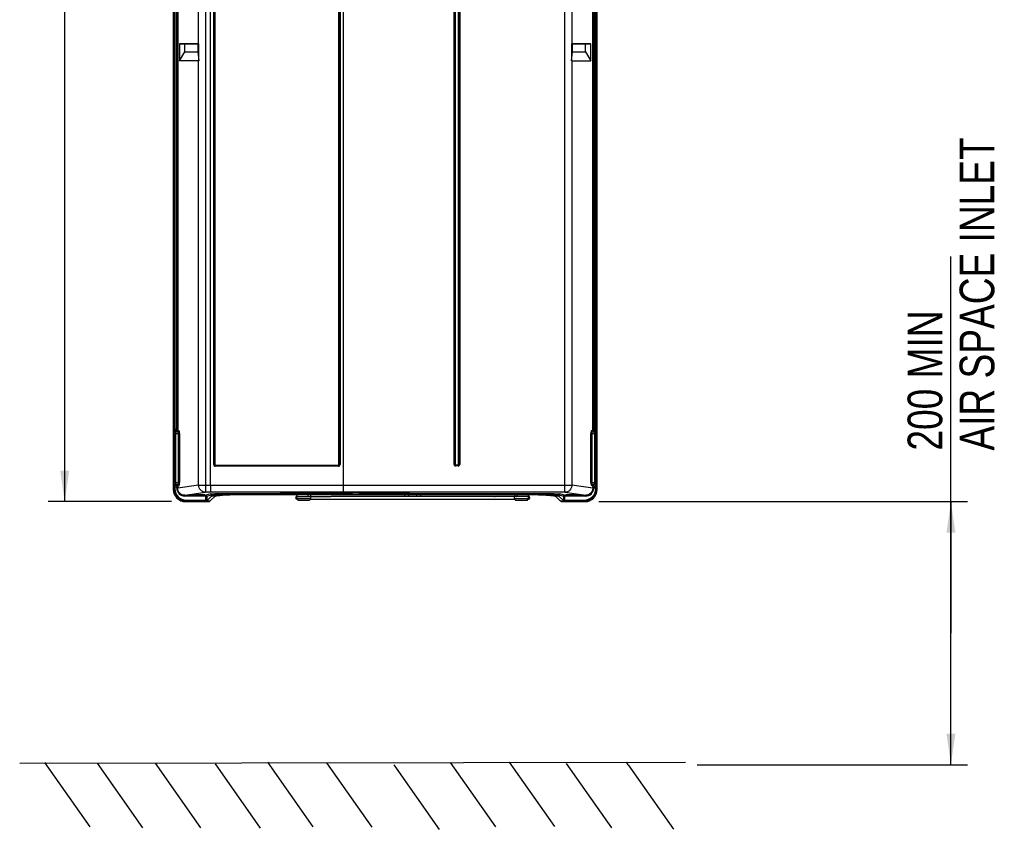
# Model space of a CAD drawing. Header units: inches. Extents: x 0 to 117, y 0 to 83.
# Tile 2 of 67: x 15 to 38, y 20 to 38. Entities that reach past the tile are written whole.
import ezdxf

# ---------------------------------------------------------------- set-up
doc = ezdxf.new("R2010")
doc.units = ezdxf.units.IN
doc.header["$LTSCALE"] = 6.431102
doc.header["$MEASUREMENT"] = 0
doc.layers.get('0').update_dxf_attribs({"linetype": 'CONTINUOUS'})
doc.styles.get("Standard").update_dxf_attribs({"font": 'txt', "width": 0.8})
doc.dimstyles.new('DIMSTYLE_1', dxfattribs={"dimtxt": 0.78125, "dimasz": 0.7, "dimexe": 0.18, "dimexo": 0.0625, "dimgap": 0.09, "dimtad": 1, "dimdec": 1, "dimzin": 4, "dimdsep": 46, "dimtxsty": 'STANDARD', "dimblk": '_FILLED', "dimblk1": '_FILLED', "dimblk2": '_FILLED', "dimcen": 0.09, "dimadec": 0, "dimazin": 0, "dimtfac": 1, "dimtdec": 1, "dimtofl": 0, "dimtmove": 0, "dimatfit": 3, "dimldrblk": '_FILLED', "dimfxl": 1, "dimtolj": 1, "dimtzin": 4, "dimarcsym": 0})
doc.dimstyles.new('DIMSTYLE_2', dxfattribs={"dimtxt": 0.78125, "dimasz": 0.7, "dimexe": 0.18, "dimexo": 0.0625, "dimgap": 0.09, "dimtad": 1, "dimdec": 0, "dimzin": 4, "dimdsep": 46, "dimtxsty": 'STANDARD', "dimblk": '_FILLED', "dimblk1": '_FILLED', "dimblk2": '_FILLED', "dimcen": 0.09, "dimadec": 0, "dimazin": 0, "dimtfac": 1, "dimtdec": 0, "dimtofl": 0, "dimtmove": 0, "dimatfit": 3, "dimldrblk": '_FILLED', "dimfxl": 1, "dimtolj": 1, "dimtzin": 4, "dimarcsym": 0})

# ---------------------------------------------------------------- blocks, each defined once
blk = doc.blocks.new('_FILLED')
at = {"color": 0, "linetype": 'BYBLOCK'}
blk.add_solid([(0, 0), (-1, 0.143), (-1, -0.143)], dxfattribs=at)
blk = doc.blocks.new('*D1')
at = {"color": 7, "linetype": 'CONTINUOUS'}
for p, q in [((36.341, 24.248), (36.341, 32.738)), ((28.411, 27.212), (36.146, 27.212)), ((36.146, 27.212), (36.716, 27.212)), ((36.341, 27.212), (36.341, 24.248)), ((36.341, 21.284), (36.341, 24.248)), ((30.623, 21.284), (36.146, 21.284)), ((36.146, 21.284), (36.716, 21.284))]:
    blk.add_line(p, q, dxfattribs=at)
at = {"color": 7, "linetype": 'CONTINUOUS', "xscale": 0.7, "yscale": 0.7, "zscale": 0.7}
for p, rotation in [((36.341, 27.212), 90), ((36.341, 21.284), 270)]:
    blk.add_blockref('_FILLED', p, dxfattribs=dict(at, rotation=rotation))
at = {"color": 7, "linetype": 'CONTINUOUS', "insert": (35.365, 28.363), "char_height": 0.78125, "width": 9.375, "attachment_point": 1, "rotation": 90, "line_spacing_factor": 0.9}
blk.add_mtext('200 MIN\\PAIR SPACE INLET', dxfattribs=at)
blk = doc.blocks.new('*D13')
at = {"color": 7, "linetype": 'CONTINUOUS'}
for p, q in [((18.55, 53.366), (16.006, 53.366)), ((16.381, 53.366), (16.381, 40.289)), ((19.765, 53.366), (19.072, 53.366)), ((16.381, 27.212), (16.381, 40.289)), ((18.79, 27.212), (16.006, 27.212))]:
    blk.add_line(p, q, dxfattribs=at)
at = {"color": 7, "linetype": 'CONTINUOUS', "xscale": 0.7, "yscale": 0.7, "zscale": 0.7}
for p, rotation in [((16.381, 53.366), 90), ((16.381, 27.212), 270)]:
    blk.add_blockref('_FILLED', p, dxfattribs=dict(at, rotation=rotation))
at = {"color": 7, "linetype": 'CONTINUOUS', "insert": (15.404, 40.289), "char_height": 0.7812, "width": 1.875, "attachment_point": 2, "rotation": 90, "line_spacing_factor": 0.9}
blk.add_mtext('664', dxfattribs=at)

msp = doc.modelspace()

# ---------------------------------------------------------------- linework, layer by layer
at = {"color": 7, "linetype": 'CONTINUOUS'}
for p, q in [((18.827, 52.682), (18.827, 27.487)), ((28.374, 27.487), (28.374, 52.682)), ((19.554, 52.502), (19.554, 27.424)), ((19.663, 27.581), (19.663, 52.345)), ((22.656, 52.345), (22.656, 27.581)), ((27.646, 27.424), (27.646, 52.502)), ((18.842, 28.846), (18.842, 51.49)), ((18.862, 51.49), (18.862, 28.846)), ((18.906, 28.846), (18.906, 51.49)), ((18.926, 51.49), (18.926, 28.846)), ((28.275, 28.84), (28.275, 51.49)), ((28.295, 51.49), (28.295, 28.84)), ((28.339, 28.84), (28.339, 51.49)), ((28.358, 51.49), (28.358, 28.84)), ((19.737, 28.046), (19.737, 44.84)), ((19.75, 44.84), (19.75, 28.046)), ((19.763, 44.84), (19.763, 28.046)), ((22.556, 28.046), (22.556, 44.84)), ((22.569, 28.046), (22.569, 44.84)), ((22.582, 44.84), (22.582, 28.046)), ((25.152, 28.047), (25.152, 44.858)), ((25.163, 44.858), (25.163, 28.047)), ((25.175, 44.858), (25.175, 28.047)), ((25.254, 28.047), (25.254, 44.858)), ((25.267, 28.047), (25.267, 44.858)), ((25.278, 44.858), (25.278, 28.047)), ((19.398, 37.53), (19.398, 38.526)), ((27.803, 38.526), (27.803, 37.53)), ((18.97, 37.53), (18.97, 37.148)), ((18.97, 37.53), (19.398, 37.53)), ((19.086, 37.527), (18.97, 37.53)), ((19.086, 37.352), (19.086, 37.527)), ((19.382, 37.527), (19.086, 37.527)), ((19.402, 37.53), (19.382, 37.527)), ((19.382, 37.527), (19.382, 37.352)), ((19.398, 37.53), (19.402, 37.53)), ((19.402, 37.15), (19.402, 37.53)), ((27.819, 37.527), (27.799, 37.53)), ((27.799, 37.53), (27.799, 37.15)), ((27.799, 37.53), (27.802, 37.53)), ((27.803, 37.53), (28.231, 37.53)), ((28.114, 37.527), (27.819, 37.527)), ((27.819, 37.352), (27.819, 37.527)), ((28.231, 37.53), (28.114, 37.527)), ((28.114, 37.352), (28.114, 37.527)), ((28.231, 37.148), (28.231, 37.53)), ((18.97, 37.148), (19.086, 37.352)), ((19.086, 37.352), (19.382, 37.352)), ((19.382, 37.352), (19.402, 37.15)), ((27.799, 37.15), (27.819, 37.352)), ((27.819, 37.352), (28.114, 37.352)), ((28.114, 37.352), (28.231, 37.148)), ((19.398, 37.148), (18.97, 37.148)), ((19.398, 27.581), (19.398, 37.148)), ((27.803, 37.148), (28.231, 37.148)), ((27.803, 37.148), (27.803, 27.581)), ((19.763, 36.443), (19.737, 36.443)), ((22.556, 36.443), (22.582, 36.443)), ((18.842, 28.846), (18.926, 28.846)), ((28.275, 28.84), (28.358, 28.84)), ((18.845, 28.787), (18.859, 28.768)), ((18.86, 28.749), (18.967, 28.749)), ((18.86, 27.641), (18.86, 28.749)), ((18.908, 28.806), (18.865, 28.806)), ((18.879, 28.788), (18.865, 28.806)), ((18.879, 28.788), (18.941, 28.788)), ((18.88, 28.749), (18.88, 27.641)), ((18.908, 28.806), (18.941, 28.788)), ((18.96, 28.808), (18.928, 28.826)), ((18.947, 27.641), (18.947, 28.749)), ((18.967, 28.749), (18.967, 27.641)), ((28.234, 28.748), (28.341, 28.748)), ((28.234, 27.642), (28.234, 28.748)), ((28.273, 28.821), (28.241, 28.807)), ((28.254, 28.748), (28.254, 27.642)), ((28.26, 28.787), (28.292, 28.801)), ((28.26, 28.787), (28.322, 28.787)), ((28.336, 28.801), (28.292, 28.801)), ((28.321, 27.642), (28.321, 28.748)), ((28.336, 28.801), (28.322, 28.787)), ((28.341, 28.748), (28.341, 27.642)), ((28.342, 28.768), (28.356, 28.781)), ((19.763, 28.046), (19.737, 28.046)), ((22.548, 28.012), (19.771, 28.012)), ((19.772, 28.024), (22.547, 28.024)), ((19.773, 28.036), (22.546, 28.036)), ((22.556, 28.046), (22.582, 28.046)), ((25.152, 28.047), (25.175, 28.047)), ((25.183, 28.039), (25.246, 28.039)), ((25.183, 28.039), (25.183, 28.016)), ((25.183, 28.027), (25.246, 28.027)), ((25.246, 28.016), (25.183, 28.016)), ((25.246, 28.016), (25.246, 28.039)), ((25.254, 28.047), (25.278, 28.047)), ((18.842, 27.503), (18.827, 27.487)), ((18.842, 27.544), (18.926, 27.544)), ((18.842, 27.503), (18.842, 27.544)), ((18.842, 27.503), (18.862, 27.503)), ((18.859, 27.621), (18.845, 27.603)), ((18.86, 27.641), (18.967, 27.641)), ((18.862, 27.544), (18.862, 27.503)), ((18.865, 27.584), (18.879, 27.602)), ((18.865, 27.584), (18.908, 27.584)), ((18.941, 27.602), (18.879, 27.602)), ((18.906, 27.514), (18.906, 27.544)), ((18.906, 27.514), (18.926, 27.514)), ((18.941, 27.602), (18.908, 27.584)), ((19.398, 27.581), (18.926, 27.514)), ((18.926, 27.544), (18.926, 27.514)), ((18.928, 27.564), (18.96, 27.582)), ((19.398, 27.581), (19.663, 27.581)), ((19.663, 27.582), (22.656, 27.582)), ((22.656, 27.581), (27.803, 27.581)), ((28.275, 27.514), (27.803, 27.581)), ((28.234, 27.642), (28.341, 27.642)), ((28.241, 27.583), (28.273, 27.569)), ((28.322, 27.602), (28.26, 27.602)), ((28.292, 27.589), (28.26, 27.602)), ((28.358, 27.549), (28.275, 27.549)), ((28.275, 27.514), (28.275, 27.549)), ((28.275, 27.514), (28.295, 27.514)), ((28.292, 27.589), (28.336, 27.589)), ((28.295, 27.549), (28.295, 27.514)), ((28.322, 27.602), (28.336, 27.589)), ((28.339, 27.503), (28.339, 27.549)), ((28.339, 27.503), (28.358, 27.503)), ((28.356, 27.608), (28.342, 27.622)), ((28.358, 27.55), (28.358, 27.503)), ((28.374, 27.487), (28.358, 27.503)), ((19.084, 27.357), (19.554, 27.424)), ((19.084, 27.357), (19.227, 27.357)), ((19.084, 27.357), (19.084, 27.337)), ((19.581, 27.337), (19.084, 27.337)), ((19.203, 27.363), (19.203, 27.369)), ((19.211, 27.363), (19.21, 27.37)), ((19.211, 27.37), (19.526, 27.37)), ((19.219, 27.363), (19.211, 27.363)), ((19.496, 27.354), (19.24, 27.354)), ((19.241, 27.369), (19.241, 27.363)), ((19.241, 27.363), (19.496, 27.363)), ((19.241, 27.363), (19.241, 27.355)), ((19.496, 27.363), (19.496, 27.369)), ((19.496, 27.354), (19.496, 27.364)), ((19.51, 27.357), (19.562, 27.357)), ((19.526, 27.363), (19.517, 27.363)), ((19.526, 27.37), (19.526, 27.363)), ((19.534, 27.369), (19.534, 27.363)), ((19.674, 27.424), (19.554, 27.424)), ((19.668, 27.386), (19.562, 27.357)), ((19.562, 27.247), (19.562, 27.357)), ((19.581, 27.337), (19.687, 27.367)), ((19.581, 27.337), (19.581, 27.247)), ((19.581, 27.229), (19.687, 27.333)), ((19.659, 27.228), (19.767, 27.334)), ((19.687, 27.333), (19.687, 27.367)), ((27.074, 27.368), (20.126, 27.368)), ((20.394, 27.399), (20.462, 27.399)), ((20.397, 27.379), (20.462, 27.379)), ((20.462, 27.399), (21.233, 27.399)), ((20.462, 27.399), (20.462, 27.379)), ((21.233, 27.378), (20.462, 27.378)), ((20.462, 27.373), (21.233, 27.373)), ((21.293, 27.4), (21.233, 27.399)), ((21.233, 27.379), (21.233, 27.399)), ((21.233, 27.378), (21.245, 27.379)), ((21.291, 27.375), (21.293, 27.375)), ((21.312, 27.4), (21.293, 27.4)), ((21.313, 27.376), (21.293, 27.375)), ((21.293, 27.375), (24.1, 27.375)), ((21.349, 27.401), (21.312, 27.4)), ((21.421, 27.402), (21.349, 27.401)), ((21.468, 27.402), (21.421, 27.402)), ((21.611, 27.325), (22.36, 27.325)), ((21.611, 27.285), (21.611, 27.325)), ((21.611, 27.285), (21.926, 27.285)), ((21.926, 27.285), (21.926, 27.325)), ((23.005, 27.407), (22.385, 27.407)), ((22.396, 27.337), (26.042, 27.337)), ((27.646, 27.424), (22.645, 27.424)), ((24.157, 27.399), (24.042, 27.401)), ((24.146, 27.379), (24.157, 27.378)), ((24.157, 27.399), (26.768, 27.399)), ((24.157, 27.399), (24.157, 27.379)), ((26.767, 27.378), (24.157, 27.378)), ((24.157, 27.373), (26.766, 27.373)), ((26.057, 27.332), (26.061, 27.33)), ((26.826, 27.325), (26.077, 27.325)), ((26.511, 27.285), (26.511, 27.325)), ((26.511, 27.285), (26.826, 27.285)), ((26.764, 27.379), (26.829, 27.379)), ((26.768, 27.399), (26.834, 27.399)), ((26.826, 27.285), (26.826, 27.325)), ((27.542, 27.228), (27.435, 27.333)), ((27.513, 27.367), (27.62, 27.337)), ((27.513, 27.367), (27.513, 27.333)), ((27.513, 27.333), (27.62, 27.229)), ((27.639, 27.357), (27.533, 27.386)), ((28.117, 27.337), (27.62, 27.337)), ((27.62, 27.247), (27.62, 27.337)), ((27.639, 27.357), (27.691, 27.357)), ((27.639, 27.357), (27.639, 27.247)), ((27.646, 27.424), (28.117, 27.357)), ((27.667, 27.363), (27.667, 27.369)), ((27.675, 27.37), (27.99, 27.37)), ((27.675, 27.363), (27.675, 27.37)), ((27.688, 27.363), (27.675, 27.363)), ((27.705, 27.361), (27.705, 27.369)), ((27.705, 27.361), (27.96, 27.361)), ((27.96, 27.352), (27.705, 27.352)), ((27.96, 27.361), (27.96, 27.369)), ((27.974, 27.357), (28.117, 27.357)), ((27.99, 27.363), (27.978, 27.363)), ((27.991, 27.37), (27.99, 27.363)), ((27.998, 27.369), (27.998, 27.363)), ((28.117, 27.337), (28.117, 27.357)), ((19.102, 27.212), (19.118, 27.227)), ((19.102, 27.212), (19.639, 27.212)), ((19.118, 27.247), (19.581, 27.247)), ((19.118, 27.247), (19.118, 27.227)), ((19.559, 27.227), (19.118, 27.227)), ((19.576, 27.228), (19.659, 27.228)), ((19.659, 27.228), (19.639, 27.212)), ((21.616, 27.266), (21.616, 27.266)), ((21.65, 27.246), (21.887, 27.246)), ((21.921, 27.266), (26.516, 27.266)), ((26.55, 27.246), (26.787, 27.246)), ((26.821, 27.266), (26.821, 27.266)), ((27.542, 27.228), (27.624, 27.228)), ((27.562, 27.212), (27.542, 27.228)), ((27.562, 27.212), (28.099, 27.212)), ((27.62, 27.247), (28.083, 27.247)), ((28.083, 27.227), (27.642, 27.227)), ((28.083, 27.227), (28.083, 27.247)), ((28.083, 27.227), (28.099, 27.212)), ((15.368, 21.322), (30.362, 21.344)), ((15.925, 21.333), (16.946, 19.881)), ((17.111, 21.315), (18.132, 19.864)), ((18.417, 21.315), (19.437, 19.863)), ((19.767, 21.306), (20.787, 19.854)), ((20.95, 21.338), (21.971, 19.887)), ((22.279, 21.329), (23.299, 19.878)), ((25.062, 21.332), (26.082, 19.881)), ((26.39, 21.344), (27.411, 19.893)), ((27.678, 21.314), (28.698, 19.863)), ((29.069, 21.284), (29.031, 21.341)), ((23.795, 21.279), (24.816, 19.827)), ((29.069, 21.284), (30.09, 19.833))]:
    msp.add_line(p, q, dxfattribs=at)
for centre, radius, start, end in [((19.772, 28.046), 0.0218, 179.9972, 269.9957), ((25.183, 28.047), 0.0315, 179.995, 270.005), ((25.183, 28.047), 0.0205, 180, 270), ((25.183, 28.047), 0.00787, 179.9801, 270.0218), ((25.246, 28.047), 0.0315, 269.995, 0.005), ((25.246, 28.047), 0.0205, 270, 360), ((25.246, 28.047), 0.00787, 269.9801, 0.0218), ((19.118, 27.503), 0.275, 179.9897, 270.0103), ((19.117, 27.502), 0.255, 179.9645, 270.0361), ((28.083, 27.503), 0.275, 269.9897, 0.0103), ((28.083, 27.502), 0.255, 269.9668, 0.033), ((19.102, 27.487), 0.275, 179.9781, 270.0219), ((21.159, -591.564), 618.989, 89.862518, 90.137482), ((20.462, 14.879), 12.5, 89.9994, 90.3052), ((20.462, 16.148), 11.225, 90.0001, 90.298), ((22.647, -97.665), 125.073, 90.12009, 90.54019), ((21.616, 27.301), 0.0354, 90, 270), ((21.641, 27.356), 0.0315, 157.9123, 220), ((21.65, 27.285), 0.0394, 180, 269.9766), ((21.891, 27.356), 0.0337, 180.0476, 189.3895), ((21.887, 27.285), 0.0394, 270.0234, 360), ((21.896, 27.356), 0.0315, 310, 22.0877), ((22.695, -11.391), 38.793, 89.5414, 90.4585), ((22.815, -84.961), 112.368, 89.37432, 89.9029), ((23.999, 27.356), 0.0437, 352.7824, 7.2176), ((24.149, 28.512), 1.138, 267.5115, 269.0481), ((24.103, 27.356), 0.0315, 321.2457, 10), ((24.157, 28.925), 1.552, 269.0226, 270.0221), ((24.334, 27.356), 0.0315, 157.9123, 218.7543), ((26.541, 27.356), 0.0315, 157.9123, 220), ((26.55, 27.285), 0.0394, 180, 270.0026), ((26.543, 27.356), 0.0322, 349.5123, 10.4291), ((26.74, 16.22), 11.153, 89.5689, 89.8645), ((26.743, 15.461), 11.917, 89.5732, 89.8854), ((26.787, 27.285), 0.0394, 269.9974, 360), ((26.796, 27.356), 0.0315, 310, 22.0877), ((26.821, 27.301), 0.0354, 270, 90), ((28.099, 27.487), 0.275, 269.9781, 0.0219)]:
    msp.add_arc(centre, radius, start, end, dxfattribs=at)
for centre, major_axis, ratio, start_param, end_param in [((19.554, 37.421), (0.157, 0.273), 0.052919, -3.111164, -2.98512), ((27.646, 37.421), (-0.157, 0.273), 0.052919, -3.298065, -3.172022), ((19.211, 27.369), (0.00789, 0), 0.017452, 1.575664, 3.141594), ((19.211, 27.363), (0.00789, 0), 0.017452, -3.140157, -1.575664), ((19.526, 27.369), (0.00789, 0), 0.017452, -0.000001, 1.565929), ((19.526, 27.363), (0.00789, 0), 0.017452, -1.565929, -0.00139), ((21.233, 27.38), (0.0984, 0), 0.061406, -1.570796, -0.946253), ((22.615, 27.255), (2.362, 0), 0.061406, 2.100515, 2.154606), ((27.675, 27.369), (0.00789, 0), 0.017452, 1.575664, 3.141594), ((27.675, 27.363), (0.00789, 0), 0.017452, -3.140157, -1.575664), ((27.703, 27.372), (0.0155, 0.0121), 0.999372, -3.623751, -2.233902), ((27.962, 27.372), (-0.0155, 0.0121), 0.999372, -4.049283, -2.478487), ((27.99, 27.369), (0.00789, 0), 0.017452, -0.000001, 1.565929), ((27.99, 27.363), (0.00789, 0), 0.017452, -1.565929, -0.00139)]:
    msp.add_ellipse(centre, major_axis=major_axis, ratio=ratio, start_param=start_param, end_param=end_param, dxfattribs=at)
for points, knots in [([(18.845, 28.787), (18.844, 28.788), (18.844, 28.795), (18.842, 28.814), (18.842, 28.832), (18.842, 28.846)], [0, 0, 0, 0, 0.096731, 0.317487, 1, 1, 1, 1]), ([(18.865, 28.806), (18.864, 28.807), (18.864, 28.812), (18.862, 28.824), (18.862, 28.837), (18.862, 28.846)], [0, 0, 0, 0, 0.0984, 0.318904, 1, 1, 1, 1]), ([(18.906, 28.846), (18.906, 28.837), (18.908, 28.825), (18.906, 28.809), (18.908, 28.806)], [0, 0, 0, 0, 0.682345, 1, 1, 1, 1]), ([(18.928, 28.826), (18.926, 28.827), (18.927, 28.835), (18.926, 28.841), (18.926, 28.846)], [0, 0, 0, 0, 0.329803, 1, 1, 1, 1]), ([(28.275, 28.84), (28.275, 28.836), (28.274, 28.83), (28.275, 28.822), (28.273, 28.821)], [0, 0, 0, 0, 0.68633, 1, 1, 1, 1]), ([(28.292, 28.801), (28.293, 28.802), (28.293, 28.807), (28.295, 28.819), (28.295, 28.831), (28.295, 28.84)], [0, 0, 0, 0, 0.09304, 0.312691, 1, 1, 1, 1]), ([(28.339, 28.84), (28.339, 28.831), (28.339, 28.819), (28.337, 28.807), (28.337, 28.802), (28.336, 28.801)], [0, 0, 0, 0, 0.685781, 0.905414, 1, 1, 1, 1]), ([(28.356, 28.781), (28.357, 28.783), (28.356, 28.79), (28.358, 28.801), (28.358, 28.82), (28.358, 28.833), (28.358, 28.84)], [0, 0, 0, 0, 0.092131, 0.312052, 0.629629, 1, 1, 1, 1]), ([(18.859, 28.768), (18.86, 28.767), (18.859, 28.759), (18.86, 28.753), (18.86, 28.749)], [0, 0, 0, 0, 0.316754, 1, 1, 1, 1]), ([(18.88, 28.749), (18.88, 28.758), (18.878, 28.771), (18.88, 28.784), (18.879, 28.788)], [0, 0, 0, 0, 0.683482, 1, 1, 1, 1]), ([(18.941, 28.788), (18.945, 28.786), (18.946, 28.769), (18.947, 28.758), (18.947, 28.749)], [0, 0, 0, 0, 0.327737, 1, 1, 1, 1]), ([(18.967, 28.749), (18.967, 28.762), (18.967, 28.781), (18.963, 28.799), (18.962, 28.807), (18.96, 28.808)], [0, 0, 0, 0, 0.676382, 0.89682, 1, 1, 1, 1]), ([(28.241, 28.807), (28.239, 28.806), (28.238, 28.799), (28.234, 28.781), (28.234, 28.762), (28.234, 28.748)], [0, 0, 0, 0, 0.099108, 0.318142, 1, 1, 1, 1]), ([(28.254, 28.748), (28.254, 28.757), (28.255, 28.768), (28.256, 28.786), (28.26, 28.787)], [0, 0, 0, 0, 0.676252, 1, 1, 1, 1]), ([(28.321, 28.748), (28.321, 28.757), (28.323, 28.77), (28.32, 28.784), (28.322, 28.787)], [0, 0, 0, 0, 0.689099, 1, 1, 1, 1]), ([(28.341, 28.748), (28.341, 28.753), (28.342, 28.759), (28.34, 28.766), (28.342, 28.768)], [0, 0, 0, 0, 0.688, 1, 1, 1, 1]), ([(19.737, 28.046), (19.737, 28.037), (19.744, 28.019), (19.763, 28.012), (19.771, 28.012)], [0, 0, 0, 0, 0.501295, 1, 1, 1, 1]), ([(19.763, 28.046), (19.763, 28.043), (19.763, 28.038), (19.769, 28.038), (19.771, 28.039)], [0, 0, 0, 0, 0.543733, 1, 1, 1, 1]), ([(22.546, 28.036), (22.548, 28.036), (22.553, 28.036), (22.554, 28.042), (22.553, 28.044)], [0, 0, 0, 0, 0.542348, 1, 1, 1, 1]), ([(22.547, 28.024), (22.552, 28.024), (22.564, 28.028), (22.569, 28.04), (22.569, 28.046)], [0, 0, 0, 0, 0.498462, 1, 1, 1, 1]), ([(22.548, 28.012), (22.556, 28.012), (22.574, 28.019), (22.582, 28.037), (22.582, 28.046)], [0, 0, 0, 0, 0.498669, 1, 1, 1, 1]), ([(18.842, 27.544), (18.842, 27.558), (18.842, 27.576), (18.844, 27.595), (18.844, 27.602), (18.845, 27.603)], [0, 0, 0, 0, 0.68249, 0.903265, 1, 1, 1, 1]), ([(18.86, 27.641), (18.86, 27.637), (18.859, 27.63), (18.86, 27.623), (18.859, 27.621)], [0, 0, 0, 0, 0.682456, 1, 1, 1, 1]), ([(18.862, 27.544), (18.862, 27.553), (18.862, 27.565), (18.864, 27.578), (18.864, 27.583), (18.865, 27.584)], [0, 0, 0, 0, 0.680216, 0.901188, 1, 1, 1, 1]), ([(18.879, 27.602), (18.88, 27.606), (18.878, 27.619), (18.88, 27.632), (18.88, 27.641)], [0, 0, 0, 0, 0.316519, 1, 1, 1, 1]), ([(18.908, 27.584), (18.908, 27.583), (18.908, 27.578), (18.906, 27.565), (18.906, 27.553), (18.906, 27.544)], [0, 0, 0, 0, 0.097426, 0.318153, 1, 1, 1, 1]), ([(18.906, 27.514), (18.906, 27.469), (18.945, 27.374), (19.039, 27.337), (19.084, 27.337)], [0, 0, 0, 0, 0.499811, 1, 1, 1, 1]), ([(18.926, 27.544), (18.926, 27.549), (18.927, 27.554), (18.926, 27.563), (18.928, 27.564)], [0, 0, 0, 0, 0.681062, 1, 1, 1, 1]), ([(19.084, 27.357), (19.044, 27.357), (18.96, 27.39), (18.926, 27.474), (18.926, 27.514)], [0, 0, 0, 0, 0.499733, 1, 1, 1, 1]), ([(18.947, 27.641), (18.947, 27.632), (18.946, 27.621), (18.945, 27.603), (18.941, 27.602)], [0, 0, 0, 0, 0.671449, 1, 1, 1, 1]), ([(18.96, 27.582), (18.962, 27.583), (18.963, 27.591), (18.967, 27.609), (18.967, 27.628), (18.967, 27.641)], [0, 0, 0, 0, 0.103003, 0.323154, 1, 1, 1, 1]), ([(19.554, 27.424), (19.515, 27.424), (19.431, 27.458), (19.398, 27.541), (19.398, 27.581)], [0, 0, 0, 0, 0.498708, 1, 1, 1, 1]), ([(19.663, 27.581), (19.663, 27.561), (19.664, 27.524), (19.666, 27.481), (19.668, 27.453), (19.67, 27.438), (19.672, 27.429), (19.673, 27.424), (19.674, 27.424)], [0, 0, 0, 0, 0.376696, 0.697308, 0.821215, 0.914727, 0.974424, 1, 1, 1, 1]), ([(22.656, 27.581), (22.656, 27.561), (22.655, 27.524), (22.653, 27.481), (22.651, 27.453), (22.649, 27.438), (22.647, 27.429), (22.646, 27.424), (22.645, 27.424)], [0, 0, 0, 0, 0.376678, 0.697254, 0.821145, 0.91465, 0.974373, 1, 1, 1, 1]), ([(27.803, 27.581), (27.803, 27.541), (27.769, 27.458), (27.686, 27.424), (27.646, 27.424)], [0, 0, 0, 0, 0.501301, 1, 1, 1, 1]), ([(28.117, 27.337), (28.162, 27.337), (28.256, 27.374), (28.295, 27.469), (28.295, 27.514)], [0, 0, 0, 0, 0.500188, 1, 1, 1, 1]), ([(28.275, 27.514), (28.275, 27.474), (28.241, 27.39), (28.157, 27.357), (28.117, 27.357)], [0, 0, 0, 0, 0.499339, 1, 1, 1, 1]), ([(28.234, 27.642), (28.234, 27.628), (28.234, 27.609), (28.238, 27.591), (28.239, 27.584), (28.241, 27.583)], [0, 0, 0, 0, 0.681382, 0.900712, 1, 1, 1, 1]), ([(28.26, 27.602), (28.256, 27.604), (28.255, 27.622), (28.254, 27.633), (28.254, 27.642)], [0, 0, 0, 0, 0.322912, 1, 1, 1, 1]), ([(28.273, 27.569), (28.275, 27.568), (28.274, 27.559), (28.275, 27.554), (28.275, 27.549)], [0, 0, 0, 0, 0.324811, 1, 1, 1, 1]), ([(28.295, 27.549), (28.295, 27.559), (28.295, 27.571), (28.293, 27.583), (28.293, 27.588), (28.292, 27.589)], [0, 0, 0, 0, 0.687326, 0.907003, 1, 1, 1, 1]), ([(28.322, 27.602), (28.32, 27.606), (28.323, 27.62), (28.321, 27.633), (28.321, 27.642)], [0, 0, 0, 0, 0.310888, 1, 1, 1, 1]), ([(28.336, 27.589), (28.337, 27.588), (28.337, 27.583), (28.339, 27.571), (28.339, 27.559), (28.339, 27.549)], [0, 0, 0, 0, 0.094316, 0.313654, 1, 1, 1, 1]), ([(28.342, 27.622), (28.34, 27.624), (28.342, 27.631), (28.341, 27.637), (28.341, 27.642)], [0, 0, 0, 0, 0.311155, 1, 1, 1, 1]), ([(28.358, 27.55), (28.358, 27.557), (28.358, 27.57), (28.358, 27.589), (28.356, 27.6), (28.357, 27.607), (28.356, 27.608)], [0, 0, 0, 0, 0.370366, 0.687943, 0.907865, 1, 1, 1, 1]), ([(19.232, 27.354), (19.233, 27.353), (19.235, 27.353), (19.238, 27.352), (19.239, 27.352)], [0, 0, 0, 0, 0.50218, 1, 1, 1, 1]), ([(19.512, 27.37), (19.511, 27.369), (19.509, 27.367), (19.507, 27.366), (19.505, 27.365)], [0, 0, 0, 0, 0.486613, 1, 1, 1, 1]), ([(19.668, 27.386), (19.669, 27.387), (19.681, 27.389), (19.693, 27.389), (19.704, 27.39)], [0, 0, 0, 0, 0.123927, 1, 1, 1, 1]), ([(19.687, 27.333), (19.692, 27.339), (19.716, 27.343), (19.758, 27.352), (19.824, 27.358), (19.91, 27.365), (20.014, 27.37), (20.178, 27.376), (20.306, 27.378), (20.395, 27.378)], [0, 0, 0, 0, 0.030062, 0.092606, 0.186593, 0.3093, 0.456971, 0.624897, 1, 1, 1, 1]), ([(19.687, 27.366), (19.689, 27.367), (19.7, 27.369), (19.712, 27.369), (19.722, 27.37)], [0, 0, 0, 0, 0.120739, 1, 1, 1, 1]), ([(19.704, 27.39), (19.707, 27.39), (19.724, 27.391), (19.741, 27.391), (19.755, 27.392)], [0, 0, 0, 0, 0.21102, 1, 1, 1, 1]), ([(19.722, 27.37), (19.807, 27.375), (20.032, 27.377), (20.257, 27.379), (20.397, 27.379)], [0, 0, 0, 0, 0.378471, 1, 1, 1, 1]), ([(19.755, 27.392), (19.763, 27.392), (19.801, 27.393), (19.839, 27.394), (19.868, 27.395)], [0, 0, 0, 0, 0.215016, 1, 1, 1, 1]), ([(19.767, 27.334), (19.77, 27.337), (19.782, 27.34), (19.818, 27.348), (19.851, 27.351), (19.876, 27.354)], [0, 0, 0, 0, 0.115278, 0.320899, 1, 1, 1, 1]), ([(19.868, 27.395), (19.905, 27.395), (20.08, 27.398), (20.256, 27.399), (20.394, 27.399)], [0, 0, 0, 0, 0.209575, 1, 1, 1, 1]), ([(19.876, 27.354), (19.952, 27.361), (20.127, 27.369), (20.303, 27.373), (20.403, 27.373)], [0, 0, 0, 0, 0.430269, 1, 1, 1, 1]), ([(21.233, 27.399), (21.239, 27.399), (21.244, 27.389), (21.245, 27.381), (21.245, 27.379)], [0, 0, 0, 0, 0.682619, 1, 1, 1, 1]), ([(22.385, 27.407), (22.283, 27.406), (21.903, 27.401), (21.523, 27.391), (21.245, 27.379)], [0, 0, 0, 0, 0.265978, 1, 1, 1, 1]), ([(21.421, 27.38), (21.496, 27.383), (21.817, 27.394), (22.138, 27.399), (22.384, 27.401)], [0, 0, 0, 0, 0.234009, 1, 1, 1, 1]), ([(22.305, 27.4), (22.399, 27.393), (22.586, 27.388), (22.774, 27.394), (22.866, 27.402)], [0, 0, 0, 0, 0.504477, 1, 1, 1, 1]), ([(22.389, 27.335), (22.39, 27.336), (22.392, 27.336), (22.395, 27.337), (22.396, 27.337)], [0, 0, 0, 0, 0.52609, 1, 1, 1, 1]), ([(24.146, 27.379), (24.059, 27.382), (23.679, 27.397), (23.298, 27.404), (23.005, 27.407)], [0, 0, 0, 0, 0.230215, 1, 1, 1, 1]), ([(23.005, 27.401), (23.103, 27.4), (23.468, 27.396), (23.832, 27.386), (24.1, 27.375)], [0, 0, 0, 0, 0.266518, 1, 1, 1, 1]), ([(24.146, 27.379), (24.146, 27.381), (24.146, 27.389), (24.152, 27.399), (24.157, 27.399)], [0, 0, 0, 0, 0.317301, 1, 1, 1, 1]), ([(26.071, 27.326), (26.071, 27.326), (26.073, 27.325), (26.075, 27.326), (26.075, 27.327)], [0, 0, 0, 0, 0.541273, 1, 1, 1, 1]), ([(26.768, 27.399), (26.766, 27.398), (26.768, 27.39), (26.768, 27.384), (26.767, 27.379)], [0, 0, 0, 0, 0.300842, 1, 1, 1, 1]), ([(26.824, 27.373), (26.901, 27.373), (27.013, 27.371), (27.154, 27.365), (27.244, 27.361), (27.317, 27.355), (27.375, 27.349), (27.411, 27.342), (27.431, 27.338), (27.435, 27.333)], [0, 0, 0, 0, 0.377394, 0.545296, 0.692511, 0.814584, 0.907943, 0.970027, 1, 1, 1, 1]), ([(26.829, 27.379), (26.964, 27.379), (27.181, 27.377), (27.398, 27.375), (27.48, 27.37)], [0, 0, 0, 0, 0.623413, 1, 1, 1, 1]), ([(26.832, 27.378), (26.918, 27.377), (27.043, 27.375), (27.2, 27.369), (27.3, 27.364), (27.382, 27.358), (27.446, 27.351), (27.486, 27.343), (27.509, 27.338), (27.513, 27.333)], [0, 0, 0, 0, 0.377086, 0.544923, 0.692123, 0.814222, 0.907668, 0.969899, 1, 1, 1, 1]), ([(26.834, 27.399), (26.897, 27.399), (27.102, 27.398), (27.308, 27.397), (27.45, 27.392)], [0, 0, 0, 0, 0.308314, 1, 1, 1, 1]), ([(27.45, 27.392), (27.459, 27.391), (27.484, 27.39), (27.51, 27.39), (27.527, 27.387)], [0, 0, 0, 0, 0.349131, 1, 1, 1, 1]), ([(27.48, 27.37), (27.484, 27.37), (27.495, 27.369), (27.507, 27.369), (27.513, 27.367)], [0, 0, 0, 0, 0.378032, 1, 1, 1, 1]), ([(27.527, 27.387), (27.528, 27.387), (27.53, 27.387), (27.532, 27.387), (27.533, 27.386)], [0, 0, 0, 0, 0.599701, 1, 1, 1, 1]), ([(27.705, 27.352), (27.706, 27.352), (27.704, 27.357), (27.705, 27.359), (27.705, 27.361)], [0, 0, 0, 0, 0.257791, 1, 1, 1, 1]), ([(27.96, 27.352), (27.96, 27.352), (27.961, 27.357), (27.96, 27.359), (27.96, 27.361)], [0, 0, 0, 0, 0.25779, 1, 1, 1, 1]), ([(19.562, 27.247), (19.562, 27.243), (19.561, 27.237), (19.561, 27.228), (19.559, 27.227)], [0, 0, 0, 0, 0.683317, 1, 1, 1, 1]), ([(19.559, 27.227), (19.561, 27.227), (19.566, 27.228), (19.571, 27.227), (19.574, 27.228)], [0, 0, 0, 0, 0.320112, 1, 1, 1, 1]), ([(19.576, 27.228), (19.578, 27.229), (19.58, 27.227), (19.58, 27.229), (19.58, 27.229)], [0, 0, 0, 0, 0.880615, 1, 1, 1, 1]), ([(27.62, 27.229), (27.62, 27.229), (27.622, 27.229), (27.624, 27.229), (27.625, 27.228)], [0, 0, 0, 0, 0.228316, 1, 1, 1, 1]), ([(27.642, 27.227), (27.64, 27.228), (27.64, 27.237), (27.639, 27.243), (27.639, 27.247)], [0, 0, 0, 0, 0.316687, 1, 1, 1, 1])]:
    msp.add_open_spline(points, degree=3, knots=knots, dxfattribs=at)
for points in [[(18.865, 28.806), (18.856, 28.806), (18.845, 28.796), (18.845, 28.787)], [(18.859, 28.768), (18.859, 28.778), (18.869, 28.788), (18.879, 28.788)], [(18.928, 28.826), (18.928, 28.817), (18.918, 28.806), (18.908, 28.806)], [(18.941, 28.788), (18.95, 28.788), (18.96, 28.798), (18.96, 28.808)], [(28.241, 28.807), (28.241, 28.798), (28.251, 28.787), (28.26, 28.787)], [(28.292, 28.801), (28.283, 28.801), (28.273, 28.811), (28.273, 28.821)], [(28.322, 28.787), (28.332, 28.787), (28.342, 28.777), (28.342, 28.768)], [(28.336, 28.801), (28.345, 28.801), (28.356, 28.791), (28.356, 28.781)], [(19.772, 28.024), (19.772, 28.02), (19.772, 28.017), (19.771, 28.013)], [(19.772, 28.024), (19.773, 28.027), (19.773, 28.031), (19.773, 28.035)], [(22.547, 28.024), (22.546, 28.027), (22.546, 28.031), (22.546, 28.035)], [(22.547, 28.024), (22.547, 28.02), (22.548, 28.016), (22.547, 28.013)], [(18.845, 27.603), (18.845, 27.594), (18.856, 27.584), (18.865, 27.584)], [(18.859, 27.621), (18.859, 27.612), (18.869, 27.602), (18.879, 27.602)], [(18.908, 27.584), (18.918, 27.583), (18.928, 27.573), (18.928, 27.564)], [(18.96, 27.582), (18.96, 27.591), (18.95, 27.602), (18.941, 27.602)], [(28.26, 27.602), (28.251, 27.602), (28.241, 27.592), (28.241, 27.583)], [(28.273, 27.569), (28.273, 27.578), (28.283, 27.589), (28.292, 27.589)], [(28.322, 27.602), (28.332, 27.602), (28.342, 27.613), (28.342, 27.622)], [(28.336, 27.589), (28.345, 27.589), (28.356, 27.599), (28.356, 27.608)], [(19.219, 27.372), (19.219, 27.365), (19.225, 27.357), (19.232, 27.354)], [(19.221, 27.37), (19.222, 27.364), (19.226, 27.359), (19.231, 27.357)], [(19.241, 27.363), (19.235, 27.363), (19.228, 27.365), (19.225, 27.37)], [(19.231, 27.357), (19.234, 27.355), (19.237, 27.354), (19.24, 27.354)], [(19.496, 27.354), (19.504, 27.354), (19.513, 27.362), (19.515, 27.37)], [(19.505, 27.365), (19.502, 27.364), (19.499, 27.363), (19.496, 27.363)], [(19.497, 27.352), (19.507, 27.352), (19.517, 27.363), (19.517, 27.372)], [(19.562, 27.357), (19.565, 27.357), (19.568, 27.356), (19.571, 27.354)], [(19.571, 27.354), (19.577, 27.351), (19.581, 27.344), (19.581, 27.337)], [(19.687, 27.367), (19.687, 27.376), (19.677, 27.386), (19.668, 27.386)], [(21.868, 27.332), (21.863, 27.337), (21.859, 27.344), (21.858, 27.351)], [(21.921, 27.337), (21.918, 27.332), (21.913, 27.327), (21.908, 27.325)], [(22.36, 27.325), (22.37, 27.325), (22.379, 27.333), (22.389, 27.335)], [(24.038, 27.337), (24.041, 27.341), (24.042, 27.346), (24.043, 27.351)], [(24.396, 27.368), (24.394, 27.364), (24.394, 27.36), (24.394, 27.356)], [(24.394, 27.356), (24.394, 27.35), (24.395, 27.343), (24.399, 27.337)], [(26.041, 27.337), (26.047, 27.337), (26.052, 27.334), (26.057, 27.332)], [(26.061, 27.33), (26.064, 27.328), (26.067, 27.327), (26.071, 27.326)], [(26.533, 27.325), (26.526, 27.325), (26.52, 27.331), (26.516, 27.337)], [(26.545, 27.325), (26.554, 27.325), (26.563, 27.329), (26.568, 27.336)], [(26.568, 27.336), (26.572, 27.34), (26.574, 27.345), (26.575, 27.351)], [(27.513, 27.367), (27.513, 27.376), (27.524, 27.386), (27.533, 27.386)], [(27.62, 27.337), (27.62, 27.346), (27.63, 27.357), (27.639, 27.357)], [(27.705, 27.352), (27.696, 27.352), (27.685, 27.363), (27.685, 27.372)], [(27.688, 27.37), (27.69, 27.367), (27.692, 27.365), (27.695, 27.364)], [(27.695, 27.364), (27.698, 27.362), (27.702, 27.361), (27.705, 27.361)], [(27.96, 27.361), (27.967, 27.361), (27.974, 27.364), (27.978, 27.37)], [(27.971, 27.355), (27.968, 27.353), (27.964, 27.352), (27.96, 27.352)], [(27.98, 27.372), (27.98, 27.366), (27.976, 27.359), (27.971, 27.355)], [(19.581, 27.229), (19.581, 27.235), (19.581, 27.241), (19.581, 27.246)], [(27.62, 27.247), (27.62, 27.242), (27.619, 27.236), (27.62, 27.231)], [(27.624, 27.228), (27.63, 27.228), (27.636, 27.228), (27.642, 27.227)]]:
    msp.add_open_spline(points, degree=3, dxfattribs=at)

# ---------------------------------------------------------------- dimensions: what is measured, and where the dimension line sits
dim = msp.add_linear_dim(base=(16.381, 27.212), p1=(19.765, 53.366), p2=(18.79, 27.212), angle=270, dimstyle='DIMSTYLE_2', dxfattribs=at)
dim.commit()
dim.dimension.update_dxf_attribs({"geometry": '*D13', "text_midpoint": (16.215, 39.451), "dimtype": 160})
dim = msp.add_linear_dim(base=(36.341, 21.284), p1=(28.411, 27.212), p2=(30.623, 21.284), angle=270, text='200 MIN\\PAIR SPACE INLET', dimstyle='DIMSTYLE_1', dxfattribs=at)
dim.commit()
dim.dimension.update_dxf_attribs({"geometry": '*D1', "text_midpoint": (36.341, 33.05), "dimtype": 160})

doc.saveas('drawing.dxf')
